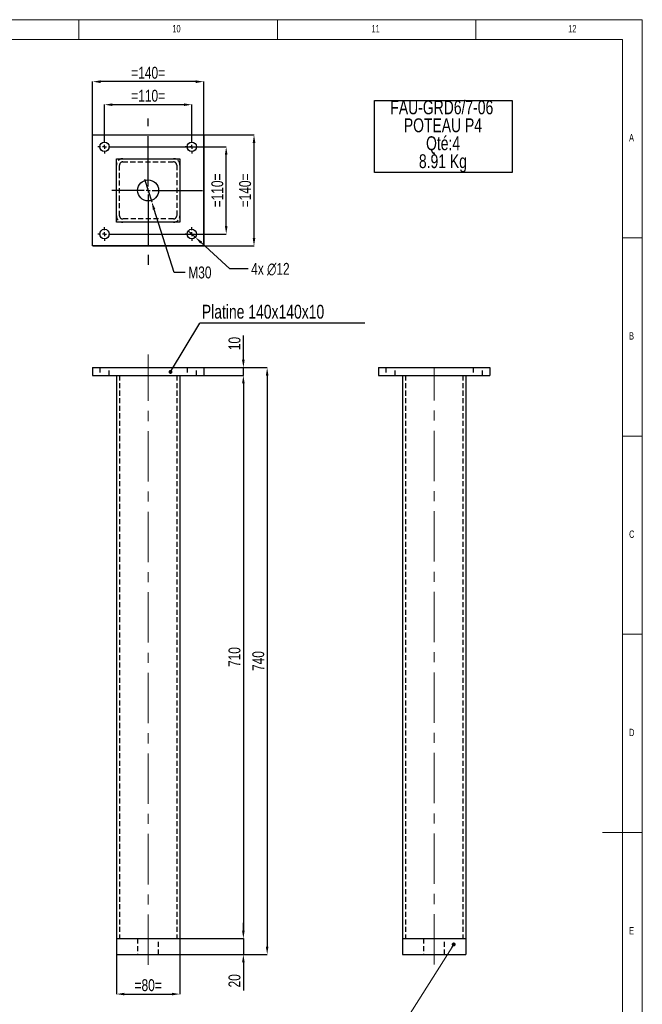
# Model space of a CAD drawing. Header units: millimetres. Extents: x 5 to 589, y 5 to 415.
# Tile 7 of 7: x 432 to 589, y 167 to 415. Entities that reach past the tile are written whole.
import ezdxf

# ---------------------------------------------------------------- set-up
doc = ezdxf.new("R2010")
doc.units = ezdxf.units.MM
doc.header["$PDSIZE"] = -1
doc.linetypes.add('CENTERX2', pattern=[20.32, 12.7, -2.54, 2.54, -2.54])
doc.linetypes.add('HIDDEN', pattern=[1.905, 1.27, -0.635])
for name, color, linetype in [('COTES', 1, 'Continuous'), ('NOTES', 6, 'Continuous'), ('TRAIT-MIXTES', 3, 'CENTERX2'), ('TRAIT-TIRET', 2, 'HIDDEN')]:
    doc.layers.add(name, color=color, linetype=linetype)
doc.layers.add('TRAIT-FORT', color=4, linetype='Continuous', lineweight=25)
doc.styles.add('SLDTEXTSTYLE0', font='TXT', dxfattribs={"width": 0.75})
doc.dimstyles.new('SLDDIMSTYLE1', dxfattribs={"dimtxt": 3, "dimasz": 2, "dimexe": 0, "dimexo": 0.0625, "dimgap": 0.75, "dimtad": 1, "dimlfac": 5, "dimrnd": 1e-09, "dimzin": 12, "dimdsep": 46, "dimtxsty": 'SLDTEXTSTYLE0', "dimsah": 1, "dimcen": 0.09, "dimadec": 0, "dimazin": 3, "dimtfac": 1, "dimtofl": 0, "dimtmove": 0, "dimatfit": 3, "dimfxl": 1, "dimfrac": 2, "dimtolj": 1, "dimtzin": 12, "dimarcsym": 0})
doc.dimstyles.new('SLDDIMSTYLE2', dxfattribs={"dimtxt": 0.18, "dimasz": 1, "dimexe": 0, "dimexo": 0.0625, "dimgap": 0, "dimtad": 0, "dimtih": 1, "dimtoh": 1, "dimdec": 0, "dimrnd": 1e-09, "dimzin": 0, "dimdsep": 46, "dimtxsty": 'Standard', "dimblk1": 'DOT', "dimblk2": 'DOT', "dimsah": 1, "dimcen": 0.09, "dimadec": 0, "dimazin": 0, "dimtfac": 1, "dimtdec": 0, "dimtofl": 0, "dimtmove": 0, "dimatfit": 3, "dimldrblk": 'DOT', "dimfxl": 1, "dimfrac": 2, "dimtolj": 1, "dimtzin": 0, "dimarcsym": 0})
doc.dimstyles.new('SLDDIMSTYLE3', dxfattribs={"dimtxt": 3, "dimasz": 2, "dimexe": 0, "dimexo": 0.0625, "dimgap": 0.75, "dimtad": 1, "dimlfac": 5, "dimrnd": 1e-09, "dimzin": 12, "dimdsep": 46, "dimtxsty": 'SLDTEXTSTYLE0', "dimsah": 1, "dimcen": 0.09, "dimadec": 0, "dimazin": 3, "dimtfac": 1, "dimtmove": 0, "dimatfit": 0, "dimfxl": 1, "dimfrac": 2, "dimtolj": 1, "dimtzin": 12, "dimarcsym": 0})
doc.dimstyles.new('SLDDIMSTYLE4', dxfattribs={"dimtxt": 3, "dimasz": 2, "dimexe": 0, "dimexo": 0.0625, "dimgap": 0.75, "dimtad": 0, "dimtih": 1, "dimtoh": 1, "dimlfac": 5, "dimrnd": 1e-09, "dimzin": 12, "dimdsep": 46, "dimtxsty": 'SLDTEXTSTYLE0', "dimblk1": 'NONE', "dimsah": 1, "dimcen": 0, "dimadec": 0, "dimazin": 3, "dimtfac": 1, "dimtmove": 0, "dimatfit": 3, "dimldrblk": 'NONE', "dimfxl": 1, "dimfrac": 2, "dimtolj": 1, "dimtzin": 12, "dimarcsym": 0})
doc.dimstyles.new('SLDDIMSTYLE5', dxfattribs={"dimtxt": 3, "dimasz": 2, "dimexe": 0, "dimexo": 0.0625, "dimgap": 0.75, "dimtad": 0, "dimtih": 1, "dimtoh": 1, "dimlfac": 5, "dimrnd": 1e-09, "dimzin": 12, "dimdsep": 46, "dimtxsty": 'SLDTEXTSTYLE0', "dimblk1": 'NONE', "dimsah": 1, "dimcen": 0, "dimadec": 0, "dimazin": 3, "dimtfac": 1, "dimtmove": 0, "dimatfit": 3, "dimldrblk": 'NONE', "dimfxl": 1, "dimfrac": 2, "dimtolj": 1, "dimtzin": 12, "dimarcsym": 0})

# ---------------------------------------------------------------- blocks, each defined once
blk = doc.blocks.new('_D_76')
at = {"layer": 'COTES', "color": 0, "lineweight": -2, "transparency": 16777216}
for p, q in [((478.5, 325.25), (488.44, 325.25)), ((488.44, 323.25), (488.44, 185.25)), ((472.5, 183.25), (488.44, 183.25))]:
    blk.add_line(p, q, dxfattribs=at)
at = {"layer": 'COTES', "color": 0, "transparency": 16777216}
for points in [[(488.1, 323.25), (488.77, 323.25), (488.44, 325.25)], [(488.1, 185.25), (488.77, 185.25), (488.44, 183.25)]]:
    blk.add_solid(points, dxfattribs=at)
at = {"layer": 'Defpoints', "color": 0, "transparency": 16777216}
for p in [(478.44, 325.25), (472.44, 183.25), (488.44, 183.25)]:
    blk.add_point(p, dxfattribs=at)
at = {"layer": 'COTES', "color": 0, "transparency": 16777216, "insert": (484.69, 254.25), "char_height": 3, "attachment_point": 2, "rotation": 90, "style": 'SLDTEXTSTYLE0'}
blk.add_mtext('\\A1;710', dxfattribs=at)
blk = doc.blocks.new('_D_77')
at = {"layer": 'COTES', "color": 0, "lineweight": -2, "transparency": 16777216}
for p, q in [((488.44, 329.25), (488.44, 335.38)), ((478.5, 327.25), (488.44, 327.25)), ((488.44, 325.25), (488.44, 327.25)), ((478.5, 325.25), (488.44, 325.25)), ((488.44, 323.25), (488.44, 321.25))]:
    blk.add_line(p, q, dxfattribs=at)
at = {"layer": 'COTES', "color": 0, "transparency": 16777216}
for points in [[(488.1, 329.25), (488.77, 329.25), (488.44, 327.25)], [(488.1, 323.25), (488.77, 323.25), (488.44, 325.25)]]:
    blk.add_solid(points, dxfattribs=at)
at = {"layer": 'Defpoints', "color": 0, "transparency": 16777216}
for p in [(478.44, 327.25), (478.44, 325.25), (488.44, 325.25)]:
    blk.add_point(p, dxfattribs=at)
at = {"layer": 'COTES', "color": 0, "transparency": 16777216, "insert": (484.69, 333.32), "char_height": 3, "attachment_point": 2, "rotation": 90, "style": 'SLDTEXTSTYLE0'}
blk.add_mtext('\\A1;10', dxfattribs=at)
blk = doc.blocks.new('_D_78')
at = {"layer": 'COTES', "color": 0, "lineweight": -2, "transparency": 16777216}
for p, q in [((488.44, 185.25), (488.44, 187.25)), ((472.5, 183.25), (488.44, 183.25)), ((488.44, 183.25), (488.44, 179.25)), ((472.5, 179.25), (488.44, 179.25)), ((488.44, 177.25), (488.44, 170.16))]:
    blk.add_line(p, q, dxfattribs=at)
at = {"layer": 'COTES', "color": 0, "transparency": 16777216}
for points in [[(488.1, 185.25), (488.77, 185.25), (488.44, 183.25)], [(488.1, 177.25), (488.77, 177.25), (488.44, 179.25)]]:
    blk.add_solid(points, dxfattribs=at)
at = {"layer": 'Defpoints', "color": 0, "transparency": 16777216}
for p in [(472.44, 183.25), (472.44, 179.25), (488.44, 179.25)]:
    blk.add_point(p, dxfattribs=at)
at = {"layer": 'COTES', "color": 0, "transparency": 16777216, "insert": (484.69, 172.6), "char_height": 3, "attachment_point": 2, "rotation": 90, "style": 'SLDTEXTSTYLE0'}
blk.add_mtext('\\A1;20', dxfattribs=at)
blk = doc.blocks.new('_D_79')
at = {"layer": 'COTES', "color": 0, "lineweight": -2, "transparency": 16777216}
for p, q in [((478.5, 327.25), (494.44, 327.25)), ((494.44, 325.25), (494.44, 181.25)), ((472.5, 179.25), (494.44, 179.25))]:
    blk.add_line(p, q, dxfattribs=at)
at = {"layer": 'COTES', "color": 0, "transparency": 16777216}
for points in [[(494.1, 325.25), (494.77, 325.25), (494.44, 327.25)], [(494.1, 181.25), (494.77, 181.25), (494.44, 179.25)]]:
    blk.add_solid(points, dxfattribs=at)
at = {"layer": 'Defpoints', "color": 0, "transparency": 16777216}
for p in [(478.44, 327.25), (472.44, 179.25), (494.44, 179.25)]:
    blk.add_point(p, dxfattribs=at)
at = {"layer": 'COTES', "color": 0, "transparency": 16777216, "insert": (490.69, 253.25), "char_height": 3, "attachment_point": 2, "rotation": 90, "style": 'SLDTEXTSTYLE0'}
blk.add_mtext('\\A1;740', dxfattribs=at)
blk = doc.blocks.new('_D_80')
at = {"layer": 'COTES', "color": 0, "lineweight": -2, "transparency": 16777216}
for p, q in [((456.44, 179.19), (456.44, 169.25)), ((472.44, 179.19), (472.44, 169.25)), ((458.44, 169.25), (470.44, 169.25))]:
    blk.add_line(p, q, dxfattribs=at)
at = {"layer": 'COTES', "color": 0, "transparency": 16777216}
for points in [[(458.44, 169.59), (458.44, 168.92), (456.44, 169.25)], [(470.44, 169.59), (470.44, 168.92), (472.44, 169.25)]]:
    blk.add_solid(points, dxfattribs=at)
at = {"layer": 'Defpoints', "color": 0, "transparency": 16777216}
for p in [(456.44, 179.25), (472.44, 179.25), (472.44, 169.25)]:
    blk.add_point(p, dxfattribs=at)
at = {"layer": 'COTES', "color": 0, "transparency": 16777216, "insert": (464.44, 173), "char_height": 3, "attachment_point": 2, "style": 'SLDTEXTSTYLE0'}
blk.add_mtext('\\A1;=80=', dxfattribs=at)
blk = doc.blocks.new('SW_NOTE_19')
at = {"layer": 'NOTES', "color": 0}
for p, q in [((-0.11, -13.65), (-0.11, 4.46)), ((-0.11, 4.46), (34.6, 4.46)), ((34.6, 4.46), (34.6, -13.65)), ((34.6, -13.65), (-0.11, -13.65))]:
    blk.add_line(p, q, dxfattribs=at)
at = {"layer": 'NOTES', "color": 0, "char_height": 3.5, "attachment_point": 2, "style": 'SLDTEXTSTYLE0'}
for s, insert in [('FAU-GRD6/7-06', (16.84, 4.51)), ('POTEAU P4', (17.12, -0.01)), ('Qté:4', (17.16, -4.54)), ('8.91 Kg', (17.12, -9.07))]:
    blk.add_mtext(s, dxfattribs=dict(at, insert=insert))
blk = doc.blocks.new('SW_NOTE_20')
at = {"layer": 'NOTES', "color": 0}
blk.add_line((41.61, 0), (0, 0), dxfattribs=at)
at = {"layer": 'NOTES', "color": 0, "insert": (0.49, 4.61), "char_height": 3.5, "attachment_point": 1, "style": 'SLDTEXTSTYLE0'}
blk.add_mtext('Platine 140x140x10', dxfattribs=at)
blk = doc.blocks.new('_Dot')
at = {"color": 0, "linetype": 'ByBlock', "lineweight": -2}
blk.add_line((-0.5, 0), (-1, 0), dxfattribs=at)
at = {"color": 0, "linetype": 'ByBlock', "const_width": 0.5}
blk.add_lwpolyline([(-0.25, 0, 1), (0.25, 0, 1)], format="xyb", close=True, dxfattribs=at)
blk = doc.blocks.new('_D_81')
at = {"layer": 'COTES', "color": 0, "lineweight": -2, "transparency": 16777216}
for p, q in [((450.5, 385.94), (491.12, 385.94)), ((491.12, 359.94), (491.12, 383.94)), ((450.5, 357.94), (491.12, 357.94))]:
    blk.add_line(p, q, dxfattribs=at)
at = {"layer": 'COTES', "color": 0, "transparency": 16777216}
for points in [[(490.79, 383.94), (491.46, 383.94), (491.12, 385.94)], [(490.79, 359.94), (491.46, 359.94), (491.12, 357.94)]]:
    blk.add_solid(points, dxfattribs=at)
at = {"layer": 'Defpoints', "color": 0, "transparency": 16777216}
for p in [(450.44, 385.94), (491.12, 385.94), (450.44, 357.94)]:
    blk.add_point(p, dxfattribs=at)
at = {"layer": 'COTES', "color": 0, "transparency": 16777216, "insert": (487.37, 371.94), "char_height": 3, "attachment_point": 2, "rotation": 90, "style": 'SLDTEXTSTYLE0'}
blk.add_mtext('\\A1;=140=', dxfattribs=at)
blk = doc.blocks.new('_D_82')
at = {"layer": 'COTES', "color": 0, "lineweight": -2, "transparency": 16777216}
for p, q in [((453.44, 384.7), (453.44, 393.57)), ((455.44, 393.57), (473.44, 393.57)), ((475.44, 384.7), (475.44, 393.57))]:
    blk.add_line(p, q, dxfattribs=at)
at = {"layer": 'COTES', "color": 0, "transparency": 16777216}
for points in [[(455.44, 393.9), (455.44, 393.23), (453.44, 393.57)], [(473.44, 393.9), (473.44, 393.23), (475.44, 393.57)]]:
    blk.add_solid(points, dxfattribs=at)
at = {"layer": 'Defpoints', "color": 0, "transparency": 16777216}
for p in [(475.44, 393.57), (453.44, 384.64), (475.44, 384.64)]:
    blk.add_point(p, dxfattribs=at)
at = {"layer": 'COTES', "color": 0, "transparency": 16777216, "insert": (464.44, 397.32), "char_height": 3, "attachment_point": 2, "style": 'SLDTEXTSTYLE0'}
blk.add_mtext('\\A1;=110=', dxfattribs=at)
blk = doc.blocks.new('_D_83')
at = {"layer": 'COTES', "color": 0, "lineweight": -2, "transparency": 16777216}
for p, q in [((450.44, 358), (450.44, 399.37)), ((476.44, 399.37), (452.44, 399.37)), ((478.44, 358), (478.44, 399.37))]:
    blk.add_line(p, q, dxfattribs=at)
at = {"layer": 'COTES', "color": 0, "transparency": 16777216}
for points in [[(452.44, 399.7), (452.44, 399.03), (450.44, 399.37)], [(476.44, 399.7), (476.44, 399.03), (478.44, 399.37)]]:
    blk.add_solid(points, dxfattribs=at)
at = {"layer": 'Defpoints', "color": 0, "transparency": 16777216}
for p in [(450.44, 399.37), (450.44, 357.94), (478.44, 357.94)]:
    blk.add_point(p, dxfattribs=at)
at = {"layer": 'COTES', "color": 0, "transparency": 16777216, "insert": (464.44, 403.12), "char_height": 3, "attachment_point": 2, "style": 'SLDTEXTSTYLE0'}
blk.add_mtext('\\A1;=140=', dxfattribs=at)
blk = doc.blocks.new('_D_84')
at = {"layer": 'COTES', "color": 0, "lineweight": -2, "transparency": 16777216}
for p, q in [((455.2, 382.94), (484.11, 382.94)), ((484.11, 362.94), (484.11, 380.94)), ((455.2, 360.94), (484.11, 360.94))]:
    blk.add_line(p, q, dxfattribs=at)
at = {"layer": 'COTES', "color": 0, "transparency": 16777216}
for points in [[(483.78, 380.94), (484.44, 380.94), (484.11, 382.94)], [(483.78, 362.94), (484.44, 362.94), (484.11, 360.94)]]:
    blk.add_solid(points, dxfattribs=at)
at = {"layer": 'Defpoints', "color": 0, "transparency": 16777216}
for p in [(455.14, 382.94), (484.11, 382.94), (455.14, 360.94)]:
    blk.add_point(p, dxfattribs=at)
at = {"layer": 'COTES', "color": 0, "transparency": 16777216, "insert": (480.36, 371.94), "char_height": 3, "attachment_point": 2, "rotation": 90, "style": 'SLDTEXTSTYLE0'}
blk.add_mtext('\\A1;=110=', dxfattribs=at)
blk = doc.blocks.new('_D_85')
at = {"layer": 'COTES', "color": 0, "lineweight": -2, "transparency": 16777216}
for p, q in [((463.53, 374.8), (465.34, 369.08)), ((470.97, 351.25), (465.94, 367.17)), ((473.8, 351.25), (470.97, 351.25))]:
    blk.add_line(p, q, dxfattribs=at)
at = {"layer": 'COTES', "color": 0, "transparency": 16777216}
blk.add_solid([(466.26, 367.27), (465.62, 367.07), (465.34, 369.08)], dxfattribs=at)
at = {"layer": 'Defpoints', "color": 0, "transparency": 16777216}
for p in [(463.53, 374.8), (465.34, 369.08)]:
    blk.add_point(p, dxfattribs=at)
at = {"layer": 'COTES', "color": 0, "transparency": 16777216, "insert": (474.55, 352.75), "char_height": 3, "attachment_point": 1, "style": 'SLDTEXTSTYLE0'}
blk.add_mtext('\\A1;M30', dxfattribs=at)
blk = doc.blocks.new('_None')
blk = doc.blocks.new('_D_86')
at = {"layer": 'COTES', "color": 0, "lineweight": -2, "transparency": 16777216}
for p, q in [((474.55, 361.75), (476.32, 360.13)), ((485.05, 352.16), (477.8, 358.78)), ((489.66, 352.16), (485.05, 352.16))]:
    blk.add_line(p, q, dxfattribs=at)
at = {"layer": 'COTES', "color": 0, "transparency": 16777216}
blk.add_solid([(478.02, 359.03), (477.57, 358.54), (476.32, 360.13)], dxfattribs=at)
at = {"layer": 'Defpoints', "color": 0, "transparency": 16777216}
for p in [(474.55, 361.75), (476.32, 360.13)]:
    blk.add_point(p, dxfattribs=at)
at = {"layer": 'COTES', "color": 0, "transparency": 16777216, "insert": (490.41, 353.66), "char_height": 3, "attachment_point": 1, "style": 'SLDTEXTSTYLE0'}
blk.add_mtext('\\A1;4x ∅12', dxfattribs=at)
blk = doc.blocks.new('SW_CENTERMARKSYMBOL_39')
at = {"layer": 'TRAIT-MIXTES', "color": 0}
for p, q in [((-1, 0), (-1.7, 0)), ((0, 0), (-0.5, 0)), ((0, 1), (0, 1.7)), ((0, 0), (0, 0.5)), ((0, 0), (0, -0.5)), ((0, 0), (0.5, 0)), ((1, 0), (1.7, 0)), ((0, -1), (0, -1.7))]:
    blk.add_line(p, q, dxfattribs=at)
blk = doc.blocks.new('SW_CENTERMARKSYMBOL_40')
at = {"layer": 'TRAIT-MIXTES', "color": 0}
for p, q in [((-1, 0), (-1.7, 0)), ((0, 0), (-0.5, 0)), ((0, 1), (0, 1.7)), ((0, 0), (0, 0.5)), ((0, 0), (0, -0.5)), ((0, 0), (0.5, 0)), ((1, 0), (1.7, 0)), ((0, -1), (0, -1.7))]:
    blk.add_line(p, q, dxfattribs=at)
blk = doc.blocks.new('SW_CENTERMARKSYMBOL_41')
at = {"layer": 'TRAIT-MIXTES', "color": 0}
for p, q in [((-1, 0), (-1.7, 0)), ((0, 0), (-0.5, 0)), ((0, 1), (0, 1.7)), ((0, 0), (0, 0.5)), ((0, 0), (0, -0.5)), ((0, 0), (0.5, 0)), ((1, 0), (1.7, 0)), ((0, -1), (0, -1.7))]:
    blk.add_line(p, q, dxfattribs=at)
blk = doc.blocks.new('SW_CENTERMARKSYMBOL_42')
at = {"layer": 'TRAIT-MIXTES', "color": 0}
for p, q in [((-1, 0), (-1.7, 0)), ((0, 0), (-0.5, 0)), ((0, 1), (0, 1.7)), ((0, 0), (0, 0.5)), ((0, 0), (0, -0.5)), ((0, 0), (0.5, 0)), ((1, 0), (1.7, 0)), ((0, -1), (0, -1.7))]:
    blk.add_line(p, q, dxfattribs=at)
blk = doc.blocks.new('SW_CENTERMARKSYMBOL_43')
at = {"layer": 'TRAIT-MIXTES', "color": 0}
for p, q in [((0, 1), (0, 18.13)), ((-1, 0), (-9.15, 0)), ((0, 0), (-0.5, 0)), ((0, 0), (0, 0.5)), ((0, 0), (0, -0.5)), ((0, 0), (0.5, 0)), ((1, 0), (14.86, 0)), ((0, -1), (0, -19.86))]:
    blk.add_line(p, q, dxfattribs=at)

msp = doc.modelspace()

# ---------------------------------------------------------------- linework, layer by layer
at = {"lineweight": 18}
for p, q in [((589, 415), (5, 415)), ((447, 410), (447, 415)), ((497, 415), (497, 410)), ((547, 410), (547, 415)), ((589, 5), (589, 415)), ((584, 410), (10, 410)), ((584, 10), (584, 410)), ((584, 360), (589, 360)), ((589, 310), (584, 310)), ((584, 260), (589, 260)), ((589, 210), (579, 210)), ((541.4613, 181.7726), (524.7453, 155.2869))]:
    msp.add_line(p, q, dxfattribs=at)
at = {"layer": 'TRAIT-FORT', "lineweight": 25}
for p, q in [((450.4354, 385.9412), (478.4354, 385.9412)), ((450.4354, 357.9412), (450.4354, 385.9412)), ((478.4354, 385.9412), (478.4354, 357.9412)), ((456.4354, 379.9412), (472.4354, 379.9412)), ((456.4354, 363.9412), (456.4354, 379.9412)), ((472.4354, 379.9412), (472.4354, 363.9412)), ((472.4354, 363.9412), (456.4354, 363.9412)), ((478.4354, 357.9412), (450.4354, 357.9412)), ((450.4354, 327.2532), (450.4354, 325.2532)), ((450.4354, 327.2532), (478.4354, 327.2532)), ((478.4354, 327.2532), (478.4354, 325.2532)), ((522.5267, 327.2532), (522.5267, 325.2532)), ((522.5267, 327.2532), (550.5267, 327.2532)), ((550.5267, 327.2532), (550.5267, 325.2532)), ((450.4354, 325.2532), (478.4354, 325.2532)), ((456.4354, 325.2532), (456.4354, 183.2532)), ((472.4354, 325.2532), (472.4354, 183.2532)), ((522.5267, 325.2532), (550.5267, 325.2532)), ((528.5267, 325.2532), (528.5267, 183.2532)), ((544.5267, 325.2532), (544.5267, 183.2532)), ((456.4354, 183.2532), (456.4354, 179.2532)), ((456.4354, 183.2532), (472.4354, 183.2532)), ((458.0354, 183.2532), (470.8354, 183.2532)), ((472.4354, 183.2532), (472.4354, 179.2532)), ((528.5267, 183.2532), (528.5267, 179.2532)), ((528.5267, 183.2532), (544.5267, 183.2532)), ((530.1267, 183.2532), (542.9267, 183.2532)), ((544.5267, 183.2532), (544.5267, 179.2532)), ((456.4354, 179.2532), (472.4354, 179.2532)), ((528.5267, 179.2532), (544.5267, 179.2532))]:
    msp.add_line(p, q, dxfattribs=at)
for centre, radius in [((453.4354, 382.9412), 1.2), ((475.4354, 382.9412), 1.2), ((464.4354, 371.9412), 2.65), ((453.4354, 360.9412), 1.2), ((475.4354, 360.9412), 1.2)]:
    msp.add_circle(centre, radius, dxfattribs=at)
at = {"layer": 'TRAIT-MIXTES', "lineweight": 18}
for p, q in [((464.4354, 176.6116), (464.4354, 330.5433)), ((536.5267, 176.7241), (536.5267, 327.2532))]:
    msp.add_line(p, q, dxfattribs=at)
at = {"layer": 'TRAIT-TIRET'}
for p, q in [((457.2354, 365.5412), (457.2354, 378.3412)), ((458.0354, 379.1412), (470.8354, 379.1412)), ((471.6354, 378.3412), (471.6354, 365.5412)), ((470.8354, 364.7412), (458.0354, 364.7412)), ((452.2354, 327.2532), (452.2354, 325.2532)), ((454.6354, 325.2532), (454.6354, 327.2532)), ((474.2354, 327.2532), (474.2354, 325.2532)), ((476.6354, 325.2532), (476.6354, 327.2532)), ((524.3267, 327.2532), (524.3267, 325.2532)), ((526.7267, 325.2532), (526.7267, 327.2532)), ((546.3267, 327.2532), (546.3267, 325.2532)), ((548.7267, 325.2532), (548.7267, 327.2532)), ((457.2354, 325.2532), (457.2354, 183.2532)), ((471.6354, 325.2532), (471.6354, 183.2532)), ((529.3267, 325.2532), (529.3267, 183.2532)), ((543.7267, 325.2532), (543.7267, 183.2532)), ((461.7854, 183.2532), (461.7854, 179.2532)), ((467.0854, 179.2532), (467.0854, 183.2532)), ((533.8767, 183.2532), (533.8767, 179.2532)), ((539.1767, 179.2532), (539.1767, 183.2532))]:
    msp.add_line(p, q, dxfattribs=at)
for centre, radius, start, end in [((458.0354, 378.3412), 1.6, 90, 180), ((470.8354, 378.3412), 1.6, 0, 90), ((458.0354, 378.3412), 0.8, 90, 180), ((470.8354, 378.3412), 0.8, 0, 90), ((458.0354, 365.5412), 1.6, 180, 270), ((458.0354, 365.5412), 0.8, 180, 270), ((470.8354, 365.5412), 1.6, 270, 0), ((470.8354, 365.5412), 0.8, 270, 0)]:
    msp.add_arc(centre, radius, start, end, dxfattribs=at)

# ---------------------------------------------------------------- block references
at = {"lineweight": 18, "rotation": 57.74254563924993}
msp.add_blockref('_Dot', (541.4613, 181.7726, 6.8), dxfattribs=at)
at = {"layer": 'NOTES'}
for name, p in [('SW_NOTE_19', (521.6215, 390.1324)), ('SW_NOTE_20', (477.4874, 338.4932))]:
    msp.add_blockref(name, p, dxfattribs=at)
at = {"layer": 'TRAIT-MIXTES'}
for name, p in [('SW_CENTERMARKSYMBOL_43', (464.4354, 371.9412)), ('SW_CENTERMARKSYMBOL_41', (453.4354, 382.9412)), ('SW_CENTERMARKSYMBOL_42', (475.4354, 382.9412)), ('SW_CENTERMARKSYMBOL_39', (453.4354, 360.9412)), ('SW_CENTERMARKSYMBOL_40', (475.4354, 360.9412))]:
    msp.add_blockref(name, p, dxfattribs=at)

# ---------------------------------------------------------------- texts
at = {"layer": 'NOTES', "attachment_point": 1, "style": 'SLDTEXTSTYLE0'}
for s, insert, char_height in [('10', (470.5417, 413.668), 1.85208), ('11', (520.75, 413.668), 1.85208), ('12', (570.3333, 413.668), 1.85208), ('A', (585.6667, 386.168), 1.8521), ('B', (585.6667, 336.168), 1.8521), ('C', (585.6667, 286.168), 1.8521), ('D', (585.6667, 236.168), 1.8521), ('E', (585.6667, 186.168), 1.8521)]:
    msp.add_mtext(s, dxfattribs=dict(at, insert=insert, char_height=char_height))

# ---------------------------------------------------------------- dimensions: what is measured, and where the dimension line sits
at = {"layer": 'COTES'}
for base, p1, p2, picture, middle in [((450.4354, 399.368), (478.4354, 357.9412), (450.4354, 357.9412), '_D_83', (464.4354, 399.368)), ((475.4354, 393.5668), (453.4354, 384.6412), (475.4354, 384.6412), '_D_82', (464.4354, 393.5668)), ((472.4354, 169.2532), (456.4354, 179.2532), (472.4354, 179.2532), '_D_80', (464.4354, 169.2532))]:
    dim = msp.add_linear_dim(base=base, p1=p1, p2=p2, text='=<>=', dimstyle='SLDDIMSTYLE1', dxfattribs=at)
    dim.commit()
    dim.dimension.update_dxf_attribs({"geometry": picture, "text_midpoint": middle, "dimtype": 160})
for base, p1, p2, picture, middle in [((491.1222, 385.9412), (450.4354, 357.9412), (450.4354, 385.9412), '_D_81', (491.1222, 371.9412)), ((484.1106, 382.9412), (455.1354, 360.9412), (455.1354, 382.9412), '_D_84', (484.1106, 371.9412))]:
    dim = msp.add_linear_dim(base=base, p1=p1, p2=p2, angle=90, text='=<>=', dimstyle='SLDDIMSTYLE1', dxfattribs=at)
    dim.commit()
    dim.dimension.update_dxf_attribs({"geometry": picture, "text_midpoint": middle, "dimtype": 160})
dim = msp.add_diameter_dim_2p(p1=(463.5315, 374.8017), p2=(465.3394, 369.0806), text='M30', dimstyle='SLDDIMSTYLE4', override={"dimpost": '<>'}, dxfattribs=at)
dim.commit()
dim.dimension.update_dxf_attribs({"geometry": '_D_85', "text_midpoint": (477.3666, 351.2541), "dimtype": 163})
dim = msp.add_diameter_dim_2p(p1=(474.5491, 361.7501), p2=(476.3218, 360.1322), text='4x <>', dimstyle='SLDDIMSTYLE5', dxfattribs=at)
dim.commit()
dim.dimension.update_dxf_attribs({"geometry": '_D_86', "text_midpoint": (496.4146, 352.1638), "dimtype": 163})
for base, p1, p2, dimstyle, picture, middle in [((488.4354, 325.2532), (478.4354, 327.2532), (478.4354, 325.2532), 'SLDDIMSTYLE3', '_D_77', (488.4354, 333.3157)), ((494.4354, 179.2532), (478.4354, 327.2532), (472.4354, 179.2532), 'SLDDIMSTYLE1', '_D_79', (494.4354, 253.2532)), ((488.4354, 183.2532), (478.4354, 325.2532), (472.4354, 183.2532), 'SLDDIMSTYLE1', '_D_76', (488.4354, 254.2532)), ((488.4354, 179.2532), (472.4354, 183.2532), (472.4354, 179.2532), 'SLDDIMSTYLE3', '_D_78', (488.4354, 172.5977))]:
    dim = msp.add_linear_dim(base=base, p1=p1, p2=p2, angle=90, dimstyle=dimstyle, dxfattribs=at)
    dim.commit()
    dim.dimension.update_dxf_attribs({"geometry": picture, "text_midpoint": middle, "dimtype": 160})

# ---------------------------------------------------------------- leaders
at = {"layer": 'NOTES'}
msp.add_leader([(470.0663, 326.1579), (477.4874, 338.4932)], dimstyle='SLDDIMSTYLE2', dxfattribs=at)

doc.saveas('drawing.dxf')
